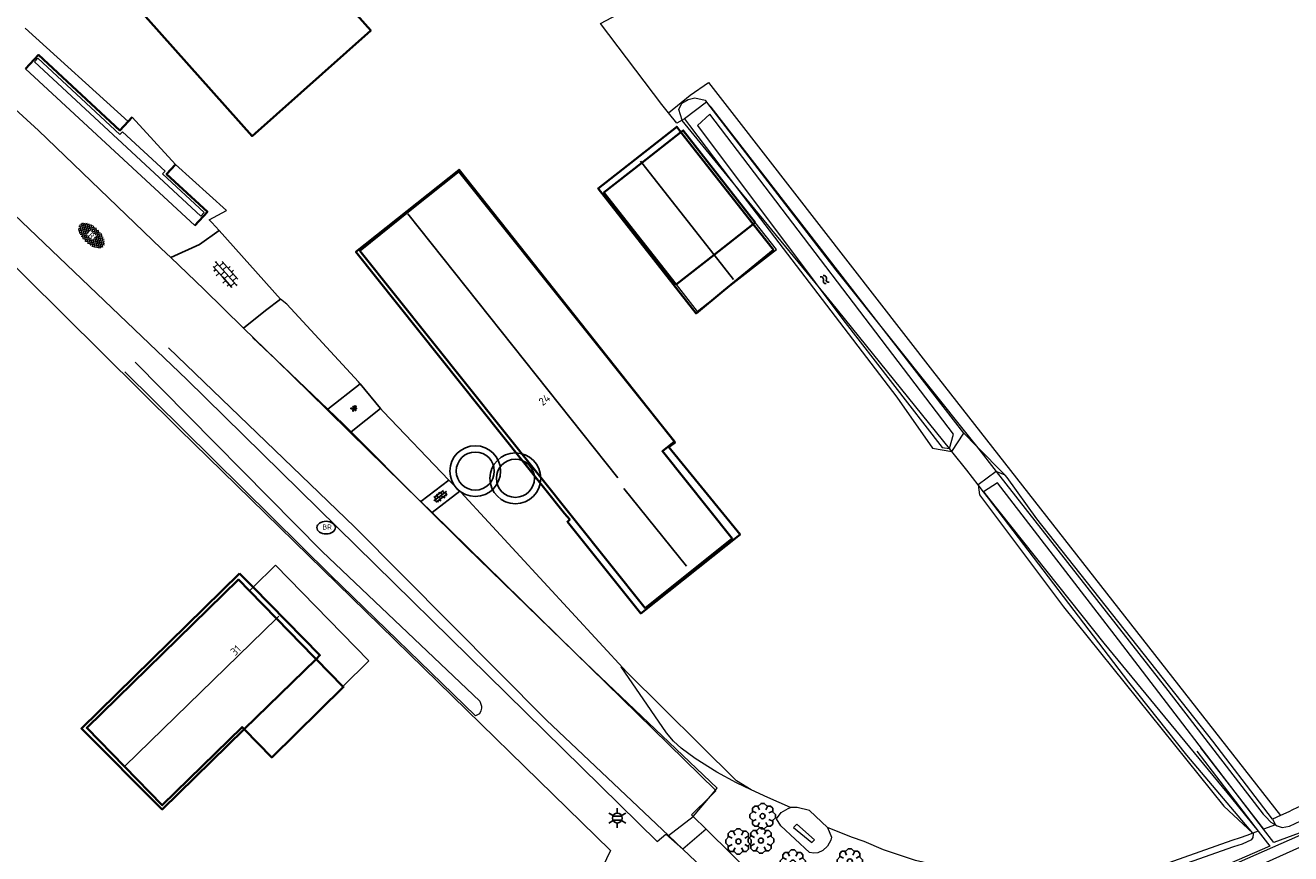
# Model space of a CAD drawing. Header units: metres. Extents: x 181682 to 183922, y 386244 to 387136.
# Tile 42 of 62: x 182742 to 182842, y 386749 to 386814. Entities that reach past the tile are written whole.
import ezdxf
from ezdxf.enums import TextEntityAlignment as Align

# ---------------------------------------------------------------- set-up
doc = ezdxf.new("R2010")
doc.units = ezdxf.units.M
for name, color, linetype, lineweight in [('B-WE-GK-BESCHOEIING-G', 251, 'GK-BESCHOEIING', 35), ('B-WE-GR-BOOM-S', 251, 'Continuous', 25), ('B-WE-GW-WATERGANG_INSTEEK-G', 251, 'Continuous', 18), ('B-WE-GW-WATERGANG_SLOOT_BODEM-G', 251, 'Continuous', 18), ('B-WE-KG-KADASTRAAL_NOK-G', 251, 'Continuous', 25), ('B-WE-KL-ET_LS_OV_LICHTMAST-S', 251, 'Continuous', 25), ('B-WE-KL-WATER_BRANDLEIDING_PUT-S', 251, 'Continuous', 25), ('B-WE-OG-TOPOGRAFIE_BEBOUWING-G', 251, 'Continuous', 35), ('B-WE-OG-TOPOGRAFIE_BEBOUWING-GV', 251, 'Continuous', 35), ('B-WE-OG-TOPOGRAFIE_BEBOUWING_LUIFEL-GV', 251, 'Continuous', 18), ('B-WE-OG-TOPOGRAFIE_CULTUURSCHEIDING-G', 251, 'Continuous', 18), ('B-WE-OG-TOPOGRAFIE_TERREIN_AGRARISCH-GV', 251, 'Continuous', 18), ('B-WE-OG-TOPOGRAFIE_TERREIN_GROEN-GV', 251, 'Continuous', 18), ('B-WE-OG-TOPOGRAFIE_WATER-GV', 251, 'Continuous', 18), ('B-WE-OG-TOPOGRAFIE_WATER-SV', 251, 'Continuous', 25), ('B-WE-OG-TOPOGRAFIE_WEG_BERM-GV', 251, 'Continuous', 18), ('B-WE-OG-TOPOGRAFIE_WEG_INRIT-GV', 251, 'Continuous', 25), ('B-WE-OG-TOPOGRAFIE_WEG_INRIT-SV', 251, 'Continuous', 25), ('B-WE-OG-TOPOGRAFIE_WEG_RIJWEG-GV', 251, 'Continuous', 18), ('B-WE-OG-TOPOGRAFIE_WEG_RIJWEG-SV', 251, 'Continuous', 25), ('B-WE-OG-TOPOGRAFIE_WEG_RIJWIELPAD-GV', 251, 'Continuous', 18), ('B-WE-OG-TOPOGRAFIE_WEG_VERHARD-G', 251, 'Continuous', 18), ('B-WE-RI-DRAINAGE_PUT-S', 251, 'Continuous', 25), ('Label_Nummeraanduidingreeks', 7, 'Continuous', 25)]:
    doc.layers.add(name, color=color, linetype=linetype, lineweight=lineweight)
doc.styles.add('NLCS-ISO', font='NLCS-ISO.ttf')
doc.styles.add('NLCS-ISO-M250-T18', font='NLCS-ISO.ttf', dxfattribs={"height": 0.45})
doc.linetypes.add('GK-BESCHOEIING', pattern='A,30,-5,[1,NLCS.SHX,S=1,R=0,X=0,Y=0],-5', length=40)

# ---------------------------------------------------------------- blocks, each defined once
blk = doc.blocks.new('B-SIE-WEG_LICHTMAST-SO')
at = {"ltscale": 0.1}
for p, q in [((-0.334, 0.193), (-0.668, 0.386)), ((0, 0.386), (0, 0.772)), ((0.334, 0.193), (0.668, 0.386)), ((-0.334, -0.193), (-0.668, -0.386)), ((0, -0.386), (0, -0.772)), ((0.334, -0.193), (0.668, -0.386))]:
    blk.add_line(p, q, dxfattribs=at)
at = {"flags": 128}
for points in [[(-0.354, 0.152), (0.354, 0.152)], [(-0.354, -0.152), (0.354, -0.152)]]:
    blk.add_lwpolyline(points, dxfattribs=at)
at = {"ltscale": 0.1}
blk.add_circle((0, 0), 0.386, dxfattribs=at)
at = {"style": 'NLCS-ISO'}
blk.add_attdef('TYPE', text='', height=0.549, dxfattribs=at).set_placement((0, 0.772), align=Align.BOTTOM_CENTER)
blk = doc.blocks.new('SRI-DRAIN_PUT-SO')
at = {"lineweight": -3}
for radius in [2, 1.5]:
    blk.add_circle((0, 0), radius, dxfattribs=at)
blk = doc.blocks.new('SIE-WEG_STRAATPOT_BRANDKRAAN-SO')
blk.add_ellipse((0, 0), major_axis=(-0.729, 0), ratio=0.685994)
at = {"style": 'NLCS-ISO'}
blk.add_text('BR', height=0.4, dxfattribs=at).set_placement((-0.298, -0.153))
blk = doc.blocks.new('SGR-BOOM_01')
at = {"layer": 'B-WE-GR-BOOM-S'}
for points in [[(0.25, 0.5, 0), (0.375, 0.75, 0), (0.125, 1, 0), (-0.125, 1, 0), (-0.375, 0.75, 0), (-0.25, 0.5, 0)], [(-0.5, 0.25, 0), (-0.75, 0.375, 0), (-1, 0.125, 0), (-1, -0.125, 0), (-0.75, -0.375, 0), (-0.5, -0.25, 0)], [(-0.33, 0.795, 0), (-0.619, 0.795, 0), (-0.795, 0.619, 0), (-0.795, 0.33, 0)], [(0.795, 0.33, 0), (0.795, 0.619, 0), (0.619, 0.795, 0), (0.33, 0.795, 0)], [(0.5, -0.25, 0), (0.75, -0.375, 0), (1, -0.125, 0), (1, 0.125, 0), (0.75, 0.375, 0), (0.5, 0.25, 0)], [(-0.795, -0.33, 0), (-0.795, -0.619, 0), (-0.619, -0.795, 0), (-0.33, -0.795, 0)], [(-0.25, -0.5, 0), (-0.375, -0.75, 0), (-0.125, -1, 0), (0.125, -1, 0), (0.375, -0.75, 0), (0.25, -0.5, 0)], [(0.33, -0.795, 0), (0.619, -0.795, 0), (0.795, -0.619, 0), (0.795, -0.33, 0)]]:
    blk.add_polyline3d(points, dxfattribs=at)
blk.add_circle((0, 0), 0.2, dxfattribs=at)
blk.add_circle((0, 0), 0.2, dxfattribs=at)
blk = doc.blocks.new('SVH-ONVERHARD-SO')
for centre in [(-0.3, 0.2), (-0.2, 0.05), (-0.05, 0.2), (0.05, 0.1), (0.15, 0.15), (0.2, 0.05), (-0.3, -0.1), (-0.1, -0.05), (-0.05, -0.2), (0.1, -0.1)]:
    blk.add_circle(centre, 0.05)
blk = doc.blocks.new('SVH-GESLOTEN-SO')
at = {"linetype": 'Continuous', "lineweight": 0}
for p, q in [((-1.68, -0.04), (-0.19, 0.87)), ((-1.66, 0.12), (0.02, -0.91)), ((-1.63, -0.24), (0.18, 0.87)), ((-1.62, 0.22), (-0.67, 0.81)), ((-1.58, 0.3), (0.36, -0.89)), ((-1.52, -0.4), (-0.45, 0.26)), ((-1.45, 0.44), (-0.45, -0.17)), ((-1.37, -0.53), (-0.45, 0.03)), ((-1.28, 0.57), (-0.45, 0.06)), ((-1.08, 0.67), (-0.45, 0.29)), ((-0.84, 0.76), (-0.1, 0.3)), ((-0.58, 0.82), (0.27, 0.3)), ((-0.44, -0.88), (1.54, 0.34)), ((-0.37, 0.3), (0.5, 0.84)), ((-0.28, 0.87), (1.6, -0.28)), ((-0.12, -0.9), (1.64, 0.17)), ((0, 0.3), (0.77, 0.78)), ((0.08, 0.88), (1.67, -0.1)), ((0.37, 0.3), (1.01, 0.69)), ((0.37, 0.08), (1.22, 0.6)), ((0.37, -0.15), (1.4, 0.48)), ((0.37, 0.24), (1.48, -0.43)), ((0.37, 0.02), (1.32, -0.57)), ((0.52, 0.83), (1.65, 0.14)), ((-1.67, -0.1), (-0.39, -0.88)), ((-1.45, -0.46), (-1.04, -0.72)), ((-1.18, -0.65), (-0.45, -0.2)), ((-0.97, -0.74), (-0.24, -0.3)), ((-0.72, -0.82), (0.13, -0.3)), ((-0.23, -0.3), (0.65, -0.84)), ((0.14, -0.3), (0.91, -0.77)), ((0.27, -0.9), (1.68, -0.04)), ((0.37, -0.21), (1.13, -0.68)), ((0.8, -0.8), (1.57, -0.33))]:
    blk.add_line(p, q, dxfattribs=at)
at = {"linetype": 'Continuous', "lineweight": 0, "style": 'NLCS-ISO'}
blk.add_text('R', height=0.54, dxfattribs=at).set_placement((0, 0), align=Align.MIDDLE_CENTER)
blk = doc.blocks.new('SVH-BSS_OPENGESTRAAT_KL-SO')
for p, q in [((-1.69, 0.09), (-1.59, 0.09)), ((-1.59, 0.09), (-0.02, 0.09)), ((-1.33, -0.44), (-1.33, 0.09)), ((-1.24, 0.61), (-0.02, 0.61)), ((-1.07, 0.09), (-1.07, 0.61)), ((-0.54, 0.09), (-0.54, 0.61)), ((-0.28, 0.61), (-0.28, 0.89)), ((-0.28, -0.44), (-0.28, 0.09)), ((-0.02, 0.61), (1.24, 0.61)), ((-0.02, 0.09), (1.56, 0.09)), ((0.24, 0.61), (0.24, 0.89)), ((0.24, -0.44), (0.24, 0.09)), ((0.51, 0.09), (0.51, 0.61)), ((1.03, 0.09), (1.03, 0.61)), ((1.29, -0.44), (1.29, 0.09)), ((1.56, 0.09), (1.69, 0.09)), ((-1.48, -0.44), (-0.02, -0.44)), ((-1.07, -0.7), (-1.07, -0.44)), ((-0.54, -0.85), (-0.54, -0.44)), ((-0.02, -0.44), (1.48, -0.44)), ((0.51, -0.86), (0.51, -0.44)), ((1.03, -0.71), (1.03, -0.44))]:
    blk.add_line(p, q)
blk = doc.blocks.new('SOG-TOPOGRAFIE_WATER-SO')
at = {"flags": 128}
for points in [[(-1.26, 0.28), (-1.21, 0.35, -0.538831), (-0.21, 0.37, 0.605168), (0.63, 0.46, -4.035705)], [(-1.44, -0.36), (-1.4, -0.29, -0.538831), (-0.39, -0.27, 0.605168), (0.44, -0.17, -4.035705)]]:
    blk.add_lwpolyline(points, format="xyb", dxfattribs=at)

msp = doc.modelspace()

# ---------------------------------------------------------------- linework, layer by layer
at = {"layer": 'B-WE-GK-BESCHOEIING-G'}
msp.add_line((182749.999, 386806.562), (182750.323, 386806.912), dxfattribs=at)
for points in [[(182741.919, 386810.713, 0), (182742.933, 386811.807, 0), (182749.35, 386805.862, 0), (182749.999, 386806.562, 0)], [(182755.24, 386798.374, 0), (182756.239, 386799.453, 0), (182753.03, 386802.425, 0), (182753.732, 386803.183, 0)]]:
    msp.add_polyline3d(points, dxfattribs=at)
at = {"layer": 'B-WE-GW-WATERGANG_INSTEEK-G'}
for points in [[(182838.588, 386750.534, 24.555), (182838.004, 386751.222, 24.556), (182833.387, 386756.665, 24.563), (182828.812, 386762.425, 24.552), (182817.768, 386776.897, 24.518), (182817.376, 386777.41, 24.517), (182816.966, 386777.948, 24.516), (182816.072, 386779.119, 24.513), (182814.888, 386780.583, 24.517), (182814.705, 386780.81, 24.518), (182805.424, 386792.293, 24.549), (182804.121, 386793.881, 24.575), (182797.431, 386802.03, 24.706), (182793.637, 386806.651, 24.78), (182793.634, 386806.663, 24.78), (182793.376, 386807.516, 24.807), (182793.623, 386807.997, 24.848), (182794.107, 386808.298, 24.854), (182794.646, 386808.412, 24.845), (182795.453, 386808.229, 24.845), (182795.563, 386808.086, 24.844), (182805.732, 386794.846, 24.756), (182810.125, 386789.368, 24.735), (182816.285, 386781.687, 24.706), (182816.825, 386780.998, 24.706), (182818.384, 386779.008, 24.706), (182831.896, 386761.76, 24.709), (182839.403, 386752.029, 24.629), (182839.577, 386751.854, 24.62), (182840.022, 386751.404, 24.599), (182840.371, 386751.202, 24.593)], [(182750.554, 386787.615, 24.524), (182765.277, 386772.706, 24.338), (182777.702, 386760.94, 24.371), (182777.84, 386760.536, 24.374), (182777.836, 386760.364, 24.374), (182777.778, 386760.162, 24.377), (182777.672, 386759.928, 24.377), (182777.353, 386759.765, 24.392), (182765.944, 386770.852, 24.41), (182749.746, 386786.847, 24.619)]]:
    msp.add_polyline3d(points, dxfattribs=at)
at = {"layer": 'B-WE-GW-WATERGANG_SLOOT_BODEM-G'}
for p, q in [((182834.175, 386756.99, 24.179), (182839.016, 386750.694, 24.228)), ((182834.463, 386757.245, 24.26), (182839.429, 386750.849, 24.11))]:
    msp.add_line(p, q, dxfattribs=at)
at = {"layer": 'B-WE-KG-KADASTRAAL_NOK-G'}
for p, q in [((182788.561, 386778.521, 31.84), (182772.039, 386799.299, 31.846)), ((182789.036, 386777.662, 32.312), (182793.984, 386771.559, 32.323))]:
    msp.add_line(p, q, dxfattribs=at)
for points in [[(182797.678, 386794.133, 30.372), (182796.149, 386796.071, 30.369), (182790.449, 386803.294, 30.36), (182790.344, 386803.427, 30.36)], [(182761.87, 386767.627, 32.682), (182761.674, 386767.436, 32.683), (182749.748, 386755.816, 32.748)]]:
    msp.add_polyline3d(points, dxfattribs=at)
at = {"layer": 'B-WE-OG-TOPOGRAFIE_BEBOUWING-G'}
for points in [[(182793.542, 386805.72, 26.476), (182799.225, 386798.484, 26.504), (182800.826, 386796.446, 26.512), (182796.926, 386793.25, 26.503), (182794.728, 386791.449, 26.498), (182787.015, 386801.296, 26.459), (182793.208, 386806.145, 26.474), (182793.542, 386805.72, 26.476)], [(182792.598, 386780.936, 28.263), (182793.079, 386781.297, 27.337), (182776.06, 386802.762, 27.355), (182767.934, 386796.297, 27.355), (182784.375, 386775.707, 27.349), (182784.788, 386775.222, 27.984), (182784.6, 386775.047, 27.838), (182790.377, 386767.839, 27.889), (182798.196, 386774.047, 28.263), (182792.598, 386780.936, 28.263)], [(182758.779, 386770.974, 28.297), (182759.844, 386769.891, 28.291), (182765.106, 386764.537, 28.261), (182764.801, 386764.239, 28.261), (182764.8, 386764.239, 28.261), (182759.144, 386758.715, 28.257), (182752.682, 386752.405, 28.252), (182746.319, 386758.787, 28.3), (182758.779, 386770.974, 28.297)]]:
    msp.add_polyline3d(points, dxfattribs=at)
at = {"layer": 'B-WE-OG-TOPOGRAFIE_BEBOUWING-GV'}
for points in [[(182762.153, 386819.024, 0), (182755.582, 386826.411, 0), (182747.48, 386819.205, 0), (182759.753, 386805.408, 0), (182769.101, 386813.724, 0), (182763.614, 386819.892, 0), (182763.4, 386820.133, 0)], [(182799.398, 386798.62, 0), (182793.72, 386805.859, 0), (182793.542, 386805.72, 0), (182790.449, 386803.294, 0), (182787.477, 386800.962, 0), (182793.155, 386793.723, 0)], [(182790.723, 386768.242, 0), (182797.583, 386773.723, 0), (182792.085, 386780.606, 0), (182793.026, 386781.356, 0), (182776.036, 386802.619, 0), (182772.188, 386799.544, 0), (182768.237, 386796.387, 0), (182790.723, 386768.242, 0)], [(182793.155, 386793.723, 0), (182796.149, 386796.071, 0), (182799.225, 386798.484, 0), (182799.398, 386798.62, 0)], [(182764.634, 386764.409, 0), (182761.674, 386767.436, 0), (182759.552, 386769.605, 0), (182758.679, 386770.498, 0), (182746.736, 386758.826, 0), (182752.688, 386752.739, 0), (182758.978, 386758.884, 0), (182759.144, 386758.715, 0), (182761.308, 386756.506, 0), (182766.963, 386762.046, 0), (182766.915, 386762.095, 0), (182764.801, 386764.239, 0), (182764.634, 386764.409, 0)]]:
    msp.add_polyline3d(points, dxfattribs=at)
at = {"layer": 'B-WE-OG-TOPOGRAFIE_BEBOUWING_LUIFEL-GV'}
for points in [[(182793.155, 386793.723, 0), (182794.821, 386791.599, 0), (182796.926, 386793.25, 0), (182801.064, 386796.496, 0), (182799.398, 386798.62, 0)], [(182764.634, 386764.409, 0), (182764.8, 386764.239, 0), (182766.905, 386762.085, 0), (182766.915, 386762.095, 0), (182768.968, 386764.1, 0), (182761.612, 386771.621, 0), (182759.844, 386769.891, 0), (182759.552, 386769.605, 0), (182761.674, 386767.436, 0), (182764.634, 386764.409, 0)]]:
    msp.add_polyline3d(points, dxfattribs=at)
at = {"layer": 'B-WE-OG-TOPOGRAFIE_CULTUURSCHEIDING-G'}
msp.add_polyline3d([(182799.061, 386753.96, 24.566), (182797.93, 386754.49, 24.58), (182796.372, 386755.332, 24.598), (182794.659, 386756.422, 24.643), (182793.562, 386757.221, 24.661), (182792.955, 386757.782, 24.658), (182792.408, 386758.432, 24.652), (182791.208, 386760.18, 24.655), (182788.834, 386763.639, 24.565)], dxfattribs=at)
at = {"layer": 'B-WE-OG-TOPOGRAFIE_TERREIN_AGRARISCH-GV'}
for points in [[(182792.57, 386807.236, 0), (182792.032, 386807.896, 0), (182787.206, 386814.286, 0), (182788.09, 386814.738, 0), (182792.258, 386816.969, 0), (182811.59, 386827.313, 0), (182823.57, 386833.723, 0)], [(183006.391, 386830.417, 26.093), (182980.843, 386817.345, 25.981), (182948.064, 386801.188, 25.127), (182932.752, 386793.815, 25.127), (182928.743, 386791.884, 25.127), (182898.737, 386778.121, 25.099), (182877.252, 386768.685, 25.132), (182871.526, 386766.171, 25.141), (182863.096, 386762.253, 24.767), (182862.274, 386761.871, 24.73), (182861.164, 386761.357, 24.726), (182841.719, 386752.363, 24.657), (182841.425, 386752.227, 24.657), (182840.782, 386751.93, 24.657)]]:
    msp.add_polyline3d(points, dxfattribs=at)
at = {"layer": 'B-WE-OG-TOPOGRAFIE_TERREIN_GROEN-GV'}
msp.add_line((182840.782, 386751.93, 24.657), (182840.138, 386751.632, 24.652), dxfattribs=at)
for points in [[(182792.57, 386807.236, 0), (182794.268, 386808.621, 0), (182795.722, 386809.628, 0), (182797.93, 386806.785, 0), (182813.346, 386786.935, 0), (182840.782, 386751.93, 24.657)], [(182793.809, 386806.763, 0), (182793.634, 386806.663, 0), (182793.227, 386806.43, 0), (182792.57, 386807.236, 0)], [(182819.084, 386778.709, 0), (182816.825, 386780.998, 0), (182815.82, 386782.016, 0)]]:
    msp.add_polyline3d(points, dxfattribs=at)
at = {"layer": 'B-WE-OG-TOPOGRAFIE_WATER-GV'}
for p, q in [((182755.24, 386798.374), (182741.919, 386810.713)), ((182753.732, 386803.183), (182750.323, 386806.912)), ((182840.138, 386751.632, 24.652), (182840.371, 386751.202, 24.593)), ((182839.016, 386750.694, 24.228), (182838.588, 386750.534, 24.555)), ((182840.371, 386751.202, 24.593), (182839.429, 386750.849, 24.11))]:
    msp.add_line(p, q, dxfattribs=at)
for points in [[(182749.551, 386805.755, 0), (182749.352, 386805.54, 0), (182742.882, 386811.534, 0), (182742.619, 386811.25, 0), (182755.725, 386799.109, 0), (182755.988, 386799.393, 0), (182752.711, 386802.429, 0), (182752.91, 386802.644, 0), (182749.551, 386805.755, 0)], [(182815.82, 386782.016, 0), (182810.125, 386789.368, 0), (182795.929, 386807.695, 0), (182795.563, 386808.086, 0), (182793.809, 386806.763, 0)], [(182793.809, 386806.763, 0), (182794.208, 386806.242, 0), (182797.431, 386802.03, 0), (182810.561, 386784.868, 0), (182813.351, 386780.849, 0), (182814.888, 386780.583, 0), (182815.82, 386782.016, 0)], [(182814.705, 386780.81, 0), (182815.009, 386781.952, 0), (182795.829, 386807.131, 0), (182794.847, 386806.249, 0), (182804.121, 386793.881, 0), (182806.303, 386790.97, 0), (182814.128, 386780.892, 0), (182814.705, 386780.81, 0)], [(182819.084, 386778.709, 0), (182818.384, 386779.008, 0), (182816.966, 386777.948, 0), (182817.068, 386777.161, 0), (182823.674, 386768.348, 0), (182836.313, 386752.668, 0), (182838.588, 386750.534, 24.555)], [(182840.138, 386751.632, 24.652), (182839.464, 386752.543, 0), (182835.44, 386757.783, 0), (182821.567, 386775.275, 0), (182819.251, 386778.54, 0), (182819.084, 386778.709, 0)], [(182839.429, 386750.849, 24.11), (182828.016, 386765.749, 0), (182818.488, 386778.109, 0), (182817.376, 386777.41, 0), (182817.393, 386777.368, 0), (182817.768, 386776.897, 0), (182826.846, 386765.486, 0), (182836.9, 386753.304, 0), (182839.016, 386750.694, 24.228)], [(182840.371, 386751.202, 24.593), (182840.504, 386751.125, 24.59), (182840.91, 386750.974, 24.578), (182841.489, 386751.083, 24.563), (182842.379, 386751.502, 24.563), (182853.021, 386756.505, 24.584), (182863.387, 386761.261, 24.596), (182877.692, 386767.731, 24.658)], [(182839.016, 386750.694, 24.228), (182839.918, 386749.521, 24.237), (182829.1, 386744.814, 24.165), (182827.197, 386744.332, 24.104), (182827.252, 386744.043, 24.174), (182829.233, 386744.623, 24.193), (182842.137, 386750.296, 24.243), (182843.004, 386750.685, 24.325), (182869.592, 386762.609, 24.272), (182878.268, 386766.567, 24.275)], [(182878.142, 386766.821, 24.242), (182869.418, 386762.837, 24.227), (182842.888, 386750.837, 24.325), (182842.238, 386750.543, 24.325), (182840.242, 386749.802, 24.085), (182839.429, 386750.849, 24.11)], [(182878.644, 386765.805, 24.794), (182874.201, 386763.859, 24.777), (182858.7, 386756.916, 25.031), (182845.766, 386750.975, 25.061), (182843.544, 386749.98, 25.061), (182836.006, 386746.604, 24.664), (182828.179, 386743.239, 24.741)], [(182804.32, 386748.994, 24.625), (182804, 386748.958, 24.628), (182803.675, 386749.014, 24.643), (182801.403, 386751.101, 24.589), (182801.059, 386751.674, 24.598), (182801.425, 386752.17, 24.595), (182801.995, 386752.487, 24.523), (182802.176, 386752.556, 24.568)], [(182805.094, 386750.989, 24.547), (182803.673, 386752.331, 24.449), (182802.703, 386752.557, 24.464), (182802.176, 386752.556, 24.568)], [(182803.849, 386749.809, 24), (182804.074, 386750.02, 24), (182802.662, 386751.237, 24.099), (182802.407, 386750.973, 24.157), (182803.849, 386749.809, 24)], [(182805.094, 386750.989, 24.547), (182805.402, 386750.216, 24.574), (182805.362, 386749.974, 24.601), (182805.092, 386749.507, 24.607), (182804.719, 386749.171, 24.616), (182804.32, 386748.994, 24.625)], [(182828.179, 386743.239, 24.741), (182827.36, 386742.999, 24.738), (182826.941, 386742.943, 24.747), (182826.527, 386743.063, 24.75), (182826.186, 386743.49, 24.756), (182825.863, 386744.165, 24.727), (182825.829, 386744.402, 24.713), (182825.798, 386744.612, 24.7), (182825.879, 386744.974, 24.658), (182826.298, 386745.546, 24.641), (182826.894, 386745.82, 24.63), (182827.491, 386746.094, 24.62), (182837.101, 386749.49, 24.463), (182837.781, 386749.695, 24.486), (182838.513, 386750.043, 24.513), (182838.609, 386750.195, 24.549), (182838.633, 386750.482, 24.555), (182838.588, 386750.534, 24.555)]]:
    msp.add_polyline3d(points, dxfattribs=at)
at = {"layer": 'B-WE-OG-TOPOGRAFIE_WEG_BERM-GV'}
msp.add_line((182749.999, 386806.562), (182741.872, 386813.919), dxfattribs=at)
for points in [[(182757.159, 386797.971, 0), (182756.588, 386798.598, 0), (182756.385, 386798.822, 0), (182757.733, 386799.561, 0), (182753.732, 386803.183, 0)], [(182735.795, 386800.362, 0), (182754.025, 386782.33, 0), (182787.985, 386749.166, 0), (182785.772, 386744.531, 24.331)], [(182768.275, 386785.899, 0), (182768.133, 386786.068, 0), (182762.495, 386792.193, 0), (182762.006, 386792.577, 0)], [(182775.255, 386778.334, 0), (182770.085, 386783.738, 0), (182769.886, 386783.975, 0)], [(182799.061, 386753.96, 24.566), (182797.907, 386754.645, 0), (182789.284, 386763.22, 0), (182776.199, 386777.382, 0), (182776.132, 386777.449, 0)], [(182802.176, 386752.556, 24.568), (182800.384, 386753.339, 24.55), (182799.061, 386753.96, 24.566)], [(182838.588, 386750.534, 24.555), (182838.121, 386750.358, 24.549), (182837.6, 386750.163, 24.486), (182836.946, 386749.965, 24.463), (182827.303, 386746.557, 24.62), (182826.686, 386746.275, 24.63), (182825.972, 386745.947, 24.641), (182821.17, 386746.526, 24.759), (182815.024, 386747.697, 24.732), (182812.014, 386748.397, 24.729), (182809.5, 386749.233, 24.726), (182807.968, 386749.878, 24.729), (182806.972, 386750.211, 24.643), (182805.094, 386750.989, 24.547)]]:
    msp.add_polyline3d(points, dxfattribs=at)
at = {"layer": 'B-WE-OG-TOPOGRAFIE_WEG_INRIT-GV'}
for p, q in [((182762.006, 386792.577), (182757.159, 386797.971)), ((182769.886, 386783.975), (182768.275, 386785.899)), ((182775.255, 386778.334), (182773.04, 386776.649)), ((182773.933, 386775.776), (182776.132, 386777.449))]:
    msp.add_line(p, q, dxfattribs=at)
for points in [[(182757.159, 386797.971, 0), (182755.609, 386796.886, 0), (182753.346, 386795.855, 0)], [(182759.096, 386790.298, 0), (182760.805, 386791.684, 0), (182762.006, 386792.577, 0)], [(182768.275, 386785.899, 0), (182765.718, 386783.913, 0), (182765.663, 386783.87, 0)], [(182767.492, 386782.08, 0), (182767.556, 386782.13, 0), (182769.886, 386783.975, 0)], [(182776.132, 386777.449, 0), (182775.263, 386778.325, 0), (182775.255, 386778.334, 0)]]:
    msp.add_polyline3d(points, dxfattribs=at)
at = {"layer": 'B-WE-OG-TOPOGRAFIE_WEG_RIJWEG-GV'}
for p, q in [((182767.492, 386782.08), (182765.663, 386783.87)), ((182773.933, 386775.776), (182773.04, 386776.649)), ((182795.523, 386750.85, 24.822), (182793.694, 386749.289, 24.822))]:
    msp.add_line(p, q, dxfattribs=at)
for points in [[(182753.346, 386795.855, 0), (182752.61, 386796.56, 0), (182742.922, 386805.842, 0), (182738.928, 386809.501, 0), (182737.918, 386810.427, 0)], [(182737.523, 386802.498, 0), (182738.621, 386801.502, 0), (182754.622, 386786.262, 0), (182791.672, 386749.871, 0), (182792.341, 386750.461, 0), (182793.694, 386749.289, 24.822)], [(182759.096, 386790.298, 0), (182755.956, 386793.354, 0), (182753.346, 386795.855, 0)], [(182765.663, 386783.87, 0), (182761.627, 386787.821, 0), (182759.096, 386790.298, 0)], [(182773.04, 386776.649, 0), (182772.986, 386776.702, 0), (182767.492, 386782.08, 0)], [(182795.523, 386750.85, 24.822), (182794.503, 386751.852, 2.859), (182794.37, 386751.982, 0), (182795.874, 386753.462, 0), (182796.301, 386753.882, 0), (182796.263, 386753.919, 0), (182785.187, 386764.76, 0), (182773.933, 386775.776, 0)]]:
    msp.add_polyline3d(points, dxfattribs=at)
at = {"layer": 'B-WE-OG-TOPOGRAFIE_WEG_RIJWIELPAD-GV'}
for points in [[(182803.471, 386743.024, 24.959), (182801.614, 386744.852, 24.927), (182795.523, 386750.85, 24.822)], [(182793.694, 386749.289, 24.822), (182798.29, 386744.914, 24.914), (182803.834, 386739.638, 25.026), (182808.437, 386734.847, 25.073), (182808.569, 386734.414, 25.073), (182808.38, 386732.039, 25.096)]]:
    msp.add_polyline3d(points, dxfattribs=at)
at = {"layer": 'B-WE-OG-TOPOGRAFIE_WEG_VERHARD-G'}
for p, q in [((182795.523, 386750.85, 24.822), (182794.511, 386751.858, 24.882)), ((182792.573, 386750.347, 24.81), (182793.694, 386749.289, 24.822))]:
    msp.add_line(p, q, dxfattribs=at)
for points in [[(182794.511, 386751.858, 24.882), (182795.874, 386753.462, 24.821), (182796.263, 386753.919, 24.804), (182796.396, 386754.076, 24.798), (182786.655, 386763.337, 24.81), (182785.187, 386764.76, 24.815), (182776.664, 386773.025, 24.846), (182772.986, 386776.702, 24.81), (182767.556, 386782.13, 24.756), (182766.964, 386782.722, 24.75), (182765.718, 386783.913, 24.752), (182761.627, 386787.821, 24.759), (182759.801, 386789.565, 24.762)], [(182753.172, 386788.737, 24.726), (182767.831, 386774.663, 24.75), (182782.948, 386759.445, 24.858), (182792.573, 386750.347, 24.81)], [(182792.573, 386750.347, 24.81), (182794.503, 386751.852, 24.882), (182794.511, 386751.858, 24.882)]]:
    msp.add_polyline3d(points, dxfattribs=at)

# ---------------------------------------------------------------- block references
at = {"layer": 'B-WE-GR-BOOM-S'}
for p in [(182799.978, 386751.875, 25.392), (182798.065, 386749.886, 25.344), (182799.846, 386749.953, 25.399), (182802.355, 386748.223, 25.355), (182806.844, 386748.313, 24.97)]:
    msp.add_blockref('SGR-BOOM_01', p, dxfattribs=at)
at = {"layer": 'B-WE-KL-ET_LS_OV_LICHTMAST-S'}
msp.add_blockref('B-SIE-WEG_LICHTMAST-SO', (182788.531, 386751.722, 24.863), dxfattribs=at)
at = {"layer": 'B-WE-KL-WATER_BRANDLEIDING_PUT-S'}
msp.add_blockref('SIE-WEG_STRAATPOT_BRANDKRAAN-SO', (182765.59, 386774.59, 0), dxfattribs=at)
at = {"layer": 'B-WE-OG-TOPOGRAFIE_WATER-SV', "xscale": 0.375, "yscale": 0.375, "rotation": 306.8620969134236}
msp.add_blockref('SOG-TOPOGRAFIE_WATER-SO', (182804.932, 386793.99, 0), dxfattribs=at)
at = {"layer": 'B-WE-OG-TOPOGRAFIE_WEG_INRIT-SV'}
for name, p, xscale, yscale, rotation in [('SVH-BSS_OPENGESTRAAT_KL-SO', (182757.676, 386794.538, 0), 0.75, 0.75, 311.9425800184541), ('SVH-ONVERHARD-SO', (182767.845, 386783.99, 0), 0.7499999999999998, 0.7499999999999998, 37.84003886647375), ('SVH-BSS_OPENGESTRAAT_KL-SO', (182774.594, 386777.055, 0), 0.3749999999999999, 0.3749999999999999, 37.26105930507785)]:
    msp.add_blockref(name, p, dxfattribs=dict(at, xscale=xscale, yscale=yscale, rotation=rotation))
at = {"layer": 'B-WE-OG-TOPOGRAFIE_WEG_RIJWEG-SV', "xscale": 0.75, "yscale": 0.75, "rotation": 316.3953928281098}
msp.add_blockref('SVH-GESLOTEN-SO', (182747.123, 386797.598, 1.306), dxfattribs=at)
at = {"layer": 'B-WE-RI-DRAINAGE_PUT-S'}
for p in [(182777.34, 386779.04, 0), (182780.5, 386778.47, 0)]:
    msp.add_blockref('SRI-DRAIN_PUT-SO', p, dxfattribs=at)

# ---------------------------------------------------------------- texts
at = {"layer": 'Label_Nummeraanduidingreeks', "style": 'NLCS-ISO-M250-T18'}
for s, rotation, p in [('24', 38.6, (182782.794, 386784.655, 0)), ('31', 44.3, (182758.46, 386764.93, 0))]:
    msp.add_text(s, height=0.625, rotation=rotation, dxfattribs=at).set_placement(p, align=Align.MIDDLE)

doc.saveas('drawing.dxf')
